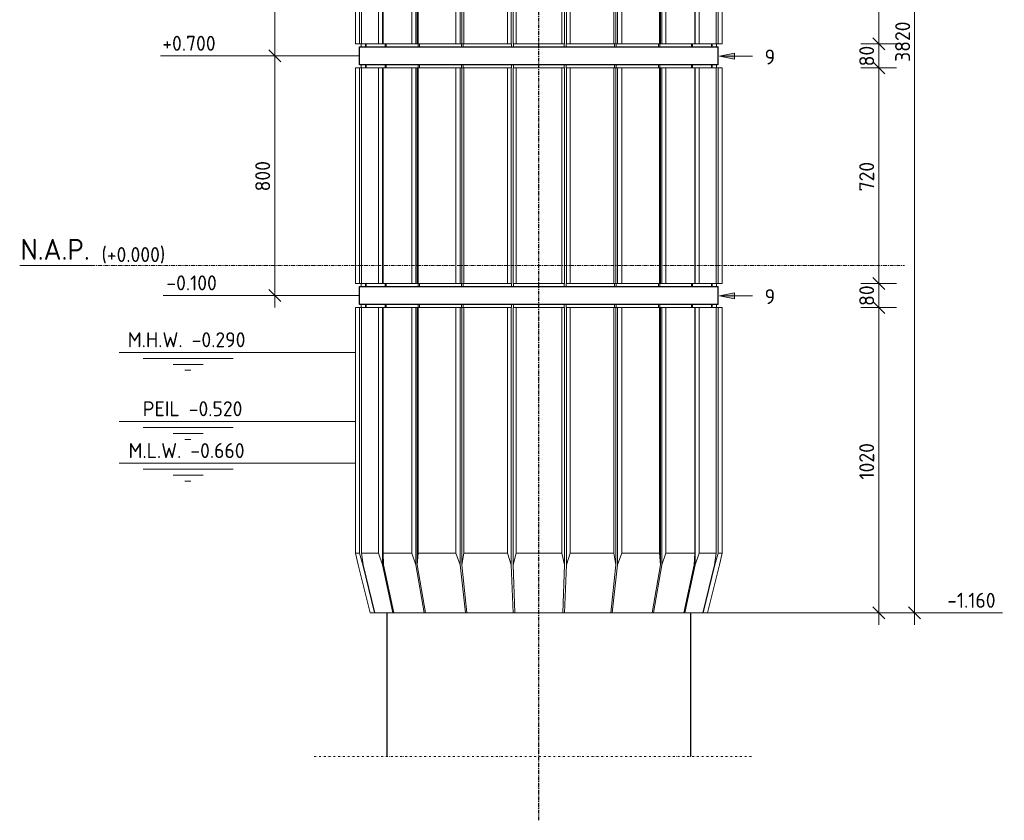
# Model space of a CAD drawing. Header units: millimetres. Extents: x -234509 to -203707, y -19731 to 120094.
# Tile 8 of 72: x -222171 to -218883, y -1853 to 821. Entities that reach past the tile are written whole.
import ezdxf

# ---------------------------------------------------------------- set-up
doc = ezdxf.new("R2010")
doc.units = ezdxf.units.MM
for name, pattern in [('Dash dot', [15.875, 6.35, -4.7625, 0, -4.7625]), ('Grid Line', [22.225, 12.7, -3.175, 3.175, -3.175]), ('Hhidden', [2.5, 1.5, -1]), ('XX-HIDDEN', [4, 2, -2])]:
    doc.linetypes.add(name, pattern=pattern)
for name, color, linetype, lineweight in [('Multi-Category Tags', 10, 'Continuous', 18), ('Multi-Category Tags-1', 7, 'Continuous', 18), ('N-CO-BC-BETONVORM-G', 50, 'Continuous', 25), ('N-CO-BC-BETONVORM-G-2', 50, 'XX-HIDDEN', 18), ('N-CO-KC-KUNSTSTOFVORM-G', 7, 'Continuous', 13), ('N-CO-SC-STAALVORM-G', 10, 'Continuous', 25), ('X-XX-AL-CONSTRUCTIELIJN-G-2', 7, 'Continuous', 18), ('X-XX-AL-CONSTRUCTIELIJN-G-3', 7, 'Dash dot', 18), ('X-XX-AL-CONSTRUCTIELIJN-G-4', 7, 'Hhidden', 13), ('X-XX-AL-M', 7, 'Continuous', 18), ('X-XX-AL-M-20', 7, 'Continuous', 18), ('X-XX-AL-VERWIJZING-G-1', 7, 'Grid Line', 18), ('X_XX_AL_STRAMIENLIJN_G-1', 7, 'Grid Line', 25), ('X_XX_AL_VERWIJZING_G', 7, 'Continuous', 18), ('X_XX_AL_VERWIJZING_G-1', 7, 'Continuous', 25)]:
    doc.layers.add(name, color=color, linetype=linetype, lineweight=lineweight)
doc.styles.add('NLCS-ISO', font='NLCS-ISO.ttf', dxfattribs={"height": 50})
doc.styles.add('NLCS-ISO_3', font='NLCS-ISO.ttf', dxfattribs={"height": 70})
doc.dimstyles.new('2_5_NLCS_diagonal', dxfattribs={"dimscale": 304.8, "dimtxt": 50.137748, "dimasz": 0.131234, "dimexe": 0.19685, "dimexo": 0.0625, "dimgap": 0, "dimtad": 1, "dimdec": 0, "dimzin": 0, "dimdsep": 46, "dimtxsty": 'NLCS-ISO', "dimblk1": 'OBLIQUE', "dimblk2": 'OBLIQUE', "dimsah": 1, "dimcen": 0.09, "dimdle": 0.131234, "dimazin": 0, "dimtfac": 1, "dimtdec": 4, "dimtix": 1, "dimtmove": 0, "dimatfit": 3, "dimfxl": 0.19685, "dimfxlon": 1, "dimtvp": 1, "dimtolj": 1, "dimtzin": 0, "dimarcsym": 2})

# ---------------------------------------------------------------- blocks, each defined once
blk = doc.blocks.new('GM_Wrijfstijl_boven_beschermpaal - GM_Wrijfstijl_boven_beschermpaal-3365226-Vooraanzicht - Dependent 1')
at = {"layer": 'N-CO-KC-KUNSTSTOFVORM-G'}
for p, q in [((-233564, 740), (-233564, 1460)), ((-233554, 740), (-233554, 1460)), ((-233401.5, 740), (-233401.5, 1460)), ((-233391.5, 740), (-233391.5, 1460)), ((-233564, 740), (-233554, 740)), ((-233562.5, 730), (-233562.5, 740)), ((-233554, 740), (-233401.5, 740)), ((-233401.5, 740), (-233391.5, 740)), ((-233392.9, 730), (-233392.9, 740)), ((-233564, -60), (-233564, 660)), ((-233554, 660), (-233564, 660)), ((-233562.5, 660), (-233562.5, 670)), ((-233554, -60), (-233554, 660)), ((-233401.5, 660), (-233554, 660)), ((-233401.5, -60), (-233401.5, 660)), ((-233391.5, 660), (-233401.5, 660)), ((-233392.9, 660), (-233392.9, 670)), ((-233391.5, -60), (-233391.5, 660)), ((-233564, -60), (-233554, -60)), ((-233562.5, -70), (-233562.5, -60)), ((-233554, -60), (-233401.5, -60)), ((-233401.5, -60), (-233391.5, -60)), ((-233392.9, -70), (-233392.9, -60)), ((-233562.5, -140), (-233562.5, -130)), ((-233392.9, -140), (-233392.9, -130)), ((-233554, -140), (-233564, -140)), ((-233564, -999.8), (-233564, -140)), ((-233401.5, -140), (-233554, -140)), ((-233554, -960), (-233554, -140)), ((-233391.5, -140), (-233401.5, -140)), ((-233401.5, -960), (-233401.5, -140)), ((-233391.5, -999.8), (-233391.5, -140)), ((-233564, -1000), (-233554, -960)), ((-233554, -960), (-233401.5, -960)), ((-233401.5, -960), (-233391.5, -1000)), ((-233558.2, -1160), (-233564, -1000)), ((-233391.5, -1000), (-233397.2, -1160)), ((-233397.2, -1160), (-233558.2, -1160))]:
    blk.add_line(p, q, dxfattribs=at)
blk = doc.blocks.new('GM_Wrijfstijl_boven_beschermpaal - GM_Wrijfstijl_boven_beschermpaal-V63-Vooraanzicht - Dependent 1')
at = {"layer": 'N-CO-KC-KUNSTSTOFVORM-G'}
for p, q in [((-233385.4, 740), (-233385.4, 1460)), ((-233372.9, 740), (-233372.9, 1460)), ((-233227, 740), (-233227, 1460)), ((-233220.4, 740), (-233220.4, 1460)), ((-233386.9, 730), (-233386.9, 740)), ((-233386.9, 740), (-233385.4, 740)), ((-233385.4, 740), (-233372.9, 740)), ((-233372.9, 740), (-233227, 740)), ((-233227, 740), (-233220.4, 740)), ((-233224.7, 730), (-233224.7, 740)), ((-233386.9, 660), (-233386.9, 670)), ((-233385.4, 660), (-233386.9, 660)), ((-233385.4, -60), (-233385.4, 660)), ((-233372.9, 660), (-233385.4, 660)), ((-233372.9, -60), (-233372.9, 660)), ((-233227, 660), (-233372.9, 660)), ((-233227, -60), (-233227, 660)), ((-233220.4, 660), (-233227, 660)), ((-233224.7, 660), (-233224.7, 670)), ((-233220.4, -60), (-233220.4, 660)), ((-233386.9, -70), (-233386.9, -60)), ((-233386.9, -60), (-233385.4, -60)), ((-233385.4, -60), (-233372.9, -60)), ((-233372.9, -60), (-233227, -60)), ((-233227, -60), (-233220.4, -60)), ((-233224.7, -70), (-233224.7, -60)), ((-233386.9, -140), (-233386.9, -130)), ((-233224.7, -140), (-233224.7, -130)), ((-233385.4, -140), (-233386.9, -140)), ((-233372.9, -140), (-233385.4, -140)), ((-233385.4, -999.8), (-233385.4, -140)), ((-233227, -140), (-233372.9, -140)), ((-233372.9, -960), (-233372.9, -140)), ((-233220.4, -140), (-233227, -140)), ((-233227, -960), (-233227, -140)), ((-233220.4, -999.7), (-233220.4, -140)), ((-233385.4, -1000), (-233372.9, -960)), ((-233372.9, -960), (-233227, -960)), ((-233227, -960), (-233220.4, -1000)), ((-233391.5, -1160), (-233385.4, -1000)), ((-233220.4, -1000), (-233237.6, -1160)), ((-233391.5, -1160), (-233397.2, -1160)), ((-233237.6, -1160), (-233391.5, -1160))]:
    blk.add_line(p, q, dxfattribs=at)
blk = doc.blocks.new('GM_Wrijfstijl_boven_beschermpaal - GM_Wrijfstijl_boven_beschermpaal-V64-Vooraanzicht - Dependent 1')
at = {"layer": 'N-CO-KC-KUNSTSTOFVORM-G'}
for p, q in [((-233214.8, 740), (-233214.8, 1460)), ((-233200.9, 740), (-233200.9, 1460)), ((-233074.5, 740), (-233074.5, 1460)), ((-233071.8, 740), (-233071.8, 1460)), ((-233219.2, 730), (-233219.2, 740)), ((-233219.2, 740), (-233214.8, 740)), ((-233214.8, 740), (-233200.9, 740)), ((-233200.9, 740), (-233074.5, 740)), ((-233078.6, 730), (-233078.6, 740)), ((-233074.5, 740), (-233071.8, 740)), ((-233219.2, 660), (-233219.2, 670)), ((-233214.8, 660), (-233219.2, 660)), ((-233214.8, -60), (-233214.8, 660)), ((-233200.9, 660), (-233214.8, 660)), ((-233200.9, -60), (-233200.9, 660)), ((-233074.5, 660), (-233200.9, 660)), ((-233078.6, 660), (-233078.6, 670)), ((-233074.5, -60), (-233074.5, 660)), ((-233071.8, 660), (-233074.5, 660)), ((-233071.8, -60), (-233071.8, 660)), ((-233219.2, -70), (-233219.2, -60)), ((-233219.2, -60), (-233214.8, -60)), ((-233214.8, -60), (-233200.9, -60)), ((-233200.9, -60), (-233074.5, -60)), ((-233078.6, -70), (-233078.6, -60)), ((-233074.5, -60), (-233071.8, -60)), ((-233219.2, -140), (-233219.2, -130)), ((-233078.6, -140), (-233078.6, -130)), ((-233214.8, -140), (-233219.2, -140)), ((-233200.9, -140), (-233214.8, -140)), ((-233214.8, -999.8), (-233214.8, -140)), ((-233074.5, -140), (-233200.9, -140)), ((-233200.9, -960), (-233200.9, -140)), ((-233071.8, -140), (-233074.5, -140)), ((-233074.5, -960), (-233074.5, -140)), ((-233071.8, -999.3), (-233071.8, -140)), ((-233214.8, -1000), (-233200.9, -960)), ((-233200.9, -960), (-233074.5, -960)), ((-233074.5, -960), (-233071.8, -1000)), ((-233232.4, -1160), (-233214.8, -1000)), ((-233071.8, -1000), (-233099, -1160)), ((-233232.4, -1160), (-233237.6, -1160)), ((-233099, -1160), (-233232.4, -1160))]:
    blk.add_line(p, q, dxfattribs=at)
blk = doc.blocks.new('GM_Wrijfstijl_boven_beschermpaal - GM_Wrijfstijl_boven_beschermpaal-V65-Vooraanzicht - Dependent 1')
at = {"layer": 'N-CO-KC-KUNSTSTOFVORM-G'}
for p, q in [((-233067.3, 740), (-233067.3, 1460)), ((-233053.2, 740), (-233053.2, 1460)), ((-232957.2, 740), (-232957.2, 1460)), ((-233074.1, 730), (-233074.1, 740)), ((-233071.8, 740), (-233067.3, 740)), ((-233067.3, 740), (-233053.2, 740)), ((-233053.2, 740), (-232957.2, 740)), ((-232967.4, 730), (-232967.4, 740)), ((-233074.1, 660), (-233074.1, 670)), ((-233067.3, 660), (-233071.8, 660)), ((-233067.3, -60), (-233067.3, 660)), ((-233053.2, 660), (-233067.3, 660)), ((-233053.2, -60), (-233053.2, 660)), ((-232957.2, 660), (-233053.2, 660)), ((-232967.4, 660), (-232967.4, 670)), ((-232957.2, -60), (-232957.2, 660)), ((-233074.1, -70), (-233074.1, -60)), ((-233071.8, -60), (-233067.3, -60)), ((-233067.3, -60), (-233053.2, -60)), ((-233053.2, -60), (-232957.2, -60)), ((-232967.4, -70), (-232967.4, -60)), ((-233074.1, -140), (-233074.1, -130)), ((-232967.4, -140), (-232967.4, -130)), ((-233067.3, -140), (-233071.8, -140)), ((-233053.2, -140), (-233067.3, -140)), ((-233067.3, -1000), (-233067.3, -140)), ((-232957.2, -140), (-233053.2, -140)), ((-233053.2, -960), (-233053.2, -140)), ((-232957.2, -960), (-232957.2, -140)), ((-233067.3, -1000), (-233053.2, -960)), ((-233053.2, -960), (-232957.2, -960)), ((-232957.2, -960), (-232958.7, -1000)), ((-233094.7, -1160), (-233067.3, -1000)), ((-232958.7, -1000), (-232993.4, -1160)), ((-233094.7, -1160), (-233099, -1160)), ((-232993.4, -1160), (-233094.7, -1160))]:
    blk.add_line(p, q, dxfattribs=at)
blk = doc.blocks.new('GM_Wrijfstijl_boven_beschermpaal - GM_Wrijfstijl_boven_beschermpaal-V68-Vooraanzicht - Dependent 1')
at = {"layer": 'N-CO-KC-KUNSTSTOFVORM-G'}
for p, q in [((-232955.6, 740), (-232955.6, 1460)), ((-232942.6, 740), (-232942.6, 1460)), ((-232885.4, 740), (-232885.4, 1460)), ((-232964.3, 730), (-232964.3, 740)), ((-232957.2, 740), (-232955.6, 740)), ((-232955.6, 740), (-232942.6, 740)), ((-232942.6, 740), (-232885.4, 740)), ((-232900.8, 730), (-232900.8, 740)), ((-232964.3, 660), (-232964.3, 670)), ((-232955.6, 660), (-232957.2, 660)), ((-232955.6, -60), (-232955.6, 660)), ((-232942.6, 660), (-232955.6, 660)), ((-232942.6, -60), (-232942.6, 660)), ((-232885.4, 660), (-232942.6, 660)), ((-232900.8, 660), (-232900.8, 670)), ((-232885.4, -60), (-232885.4, 660)), ((-232964.3, -70), (-232964.3, -60)), ((-232957.2, -60), (-232955.6, -60)), ((-232955.6, -60), (-232942.6, -60)), ((-232942.6, -60), (-232885.4, -60)), ((-232900.8, -70), (-232900.8, -60)), ((-232964.3, -140), (-232964.3, -130)), ((-232900.8, -140), (-232900.8, -130)), ((-232955.6, -140), (-232957.2, -140)), ((-232942.6, -140), (-232955.6, -140)), ((-232955.6, -1000), (-232955.6, -140)), ((-232885.4, -140), (-232942.6, -140)), ((-232942.6, -960), (-232942.6, -140)), ((-232885.4, -960), (-232885.4, -140)), ((-232955.6, -1000), (-232942.6, -960)), ((-232942.6, -960), (-232885.4, -960)), ((-232885.4, -960), (-232890.9, -1000)), ((-232990.5, -1160), (-232955.6, -1000)), ((-232890.9, -1000), (-232930.2, -1160)), ((-232990.5, -1160), (-232993.4, -1160)), ((-232930.2, -1160), (-232990.4, -1160))]:
    blk.add_line(p, q, dxfattribs=at)
blk = doc.blocks.new('GM_Wrijfstijl_boven_beschermpaal - GM_Wrijfstijl_boven_beschermpaal-V69-Vooraanzicht - Dependent 1')
at = {"layer": 'N-CO-KC-KUNSTSTOFVORM-G'}
for p, q in [((-232878.7, 740), (-232878.7, 1460)), ((-232865.4, 740), (-232865.4, 1460)), ((-232899.3, 730), (-232899.3, 740)), ((-232885.4, 740), (-232878.7, 740)), ((-232884.6, 730), (-232884.6, 740)), ((-232878.7, 740), (-232865.4, 740)), ((-232899.3, 660), (-232899.3, 670)), ((-232878.7, 660), (-232885.4, 660)), ((-232884.6, 660), (-232884.6, 670)), ((-232878.7, -60), (-232878.7, 660)), ((-232865.4, 660), (-232878.7, 660)), ((-232865.4, -60), (-232865.4, 660)), ((-232899.3, -70), (-232899.3, -60)), ((-232885.4, -60), (-232878.7, -60)), ((-232884.6, -70), (-232884.6, -60)), ((-232878.7, -60), (-232865.4, -60)), ((-232899.3, -140), (-232899.3, -130)), ((-232884.6, -140), (-232884.6, -130)), ((-232878.7, -140), (-232885.4, -140)), ((-232865.4, -140), (-232878.7, -140)), ((-232878.7, -960), (-232878.7, -140)), ((-232865.4, -960), (-232865.4, -140)), ((-232889.5, -1000), (-232878.7, -960)), ((-232878.7, -960), (-232865.4, -960)), ((-232865.4, -960), (-232874.5, -1000)), ((-232928.9, -1160), (-232889.5, -1000)), ((-232874.5, -1000), (-232914.8, -1160)), ((-232889.5, -1000), (-232889.5, -989.9)), ((-232928.9, -1160), (-232930.1, -1160)), ((-232914.8, -1160), (-232928.8, -1160))]:
    blk.add_line(p, q, dxfattribs=at)
blk = doc.blocks.new('GM_Wrijfstijl_boven_beschermpaal - GM_Wrijfstijl_boven_beschermpaal-V71-Vooraanzicht - Dependent 1')
at = {"layer": 'N-CO-KC-KUNSTSTOFVORM-G'}
for p, q in [((-233998.2, 1460), (-233998.2, 740)), ((-233902.2, 1460), (-233902.2, 740)), ((-233888.2, 1460), (-233888.2, 740)), ((-233998.2, 740), (-233902.2, 740)), ((-233988.1, 740), (-233988.1, 730)), ((-233902.2, 740), (-233888.2, 740)), ((-233888.2, 740), (-233883.6, 740)), ((-233881.3, 740), (-233881.3, 730)), ((-233902.2, 660), (-233998.2, 660)), ((-233998.2, 660), (-233998.2, -60)), ((-233988.1, 670), (-233988.1, 660)), ((-233888.2, 660), (-233902.2, 660)), ((-233902.2, 660), (-233902.2, -60)), ((-233883.6, 660), (-233888.2, 660)), ((-233888.2, 660), (-233888.2, -60)), ((-233881.3, 670), (-233881.3, 660)), ((-233998.2, -60), (-233902.2, -60)), ((-233988.1, -60), (-233988.1, -70)), ((-233902.2, -60), (-233888.2, -60)), ((-233888.2, -60), (-233883.6, -60)), ((-233881.3, -60), (-233881.3, -70)), ((-233988.1, -130), (-233988.1, -140)), ((-233881.3, -130), (-233881.3, -140)), ((-233902.2, -140), (-233998.2, -140)), ((-233998.2, -140), (-233998.2, -960)), ((-233888.2, -140), (-233902.2, -140)), ((-233902.2, -140), (-233902.2, -960)), ((-233883.6, -140), (-233888.2, -140)), ((-233888.2, -140), (-233888.2, -1000)), ((-233998.2, -960), (-233902.2, -960)), ((-233996.7, -1000), (-233998.2, -960)), ((-233902.2, -960), (-233888.2, -1000)), ((-233962, -1160), (-233996.7, -1000)), ((-233888.2, -1000), (-233860.7, -1160)), ((-233860.7, -1160), (-233962, -1160)), ((-233856.5, -1160), (-233860.7, -1160))]:
    blk.add_line(p, q, dxfattribs=at)
blk = doc.blocks.new('GM_Wrijfstijl_boven_beschermpaal - GM_Wrijfstijl_boven_beschermpaal-V74-Vooraanzicht - Dependent 1')
at = {"layer": 'N-CO-KC-KUNSTSTOFVORM-G'}
for p, q in [((-234070, 1460), (-234070, 740)), ((-234012.9, 1460), (-234012.9, 740)), ((-233999.9, 1460), (-233999.9, 740)), ((-234070, 740), (-234012.9, 740)), ((-234054.7, 740), (-234054.7, 730)), ((-234012.9, 740), (-233999.9, 740)), ((-233999.9, 740), (-233998.2, 740)), ((-233991.1, 740), (-233991.1, 730)), ((-234012.9, 660), (-234070, 660)), ((-234070, 660), (-234070, -60)), ((-234054.7, 670), (-234054.7, 660)), ((-233999.9, 660), (-234012.9, 660)), ((-234012.9, 660), (-234012.9, -60)), ((-233998.2, 660), (-233999.9, 660)), ((-233999.9, 660), (-233999.9, -60)), ((-233991.1, 670), (-233991.1, 660)), ((-234070, -60), (-234012.9, -60)), ((-234054.7, -60), (-234054.7, -70)), ((-234012.9, -60), (-233999.9, -60)), ((-233999.9, -60), (-233998.2, -60)), ((-233991.1, -60), (-233991.1, -70)), ((-234054.7, -130), (-234054.7, -140)), ((-233991.1, -130), (-233991.1, -140)), ((-234012.9, -140), (-234070, -140)), ((-234070, -140), (-234070, -960)), ((-233999.9, -140), (-234012.9, -140)), ((-234012.9, -140), (-234012.9, -960)), ((-233998.2, -140), (-233999.9, -140)), ((-233999.9, -140), (-233999.9, -1000)), ((-234070, -960), (-234012.9, -960)), ((-234064.5, -1000), (-234070, -960)), ((-234012.9, -960), (-233999.9, -1000)), ((-234025.2, -1160), (-234064.5, -1000)), ((-233999.9, -1000), (-233964.9, -1160)), ((-233965, -1160), (-234025.2, -1160)), ((-233962.1, -1160), (-233964.9, -1160))]:
    blk.add_line(p, q, dxfattribs=at)
blk = doc.blocks.new('GM_Wrijfstijl_boven_beschermpaal - GM_Wrijfstijl_boven_beschermpaal-V75-Vooraanzicht - Dependent 1')
at = {"layer": 'N-CO-KC-KUNSTSTOFVORM-G'}
for p, q in [((-234090, 1460), (-234090, 740)), ((-234076.8, 1460), (-234076.8, 740)), ((-234090, 740), (-234076.8, 740)), ((-234076.8, 740), (-234070, 740)), ((-234070.9, 740), (-234070.9, 730)), ((-234056.1, 740), (-234056.1, 730)), ((-234076.8, 660), (-234090, 660)), ((-234090, 660), (-234090, -60)), ((-234070, 660), (-234076.8, 660)), ((-234076.8, 660), (-234076.8, -60)), ((-234070.9, 670), (-234070.9, 660)), ((-234056.1, 670), (-234056.1, 660)), ((-234090, -60), (-234076.8, -60)), ((-234076.8, -60), (-234070, -60)), ((-234070.9, -60), (-234070.9, -70)), ((-234056.1, -60), (-234056.1, -70)), ((-234070.9, -130), (-234070.9, -140)), ((-234056.1, -130), (-234056.1, -140)), ((-234076.8, -140), (-234090, -140)), ((-234090, -140), (-234090, -960)), ((-234070, -140), (-234076.8, -140)), ((-234076.8, -140), (-234076.8, -960)), ((-234090, -960), (-234076.8, -960)), ((-234081, -1000), (-234090, -960)), ((-234076.8, -960), (-234065.9, -1000)), ((-234040.6, -1160), (-234081, -1000)), ((-234065.9, -989.9), (-234065.9, -1000)), ((-234065.9, -1000), (-234026.6, -1160)), ((-234026.6, -1160), (-234040.6, -1160)), ((-234025.3, -1160), (-234026.6, -1160))]:
    blk.add_line(p, q, dxfattribs=at)
blk = doc.blocks.new('GM_type12 - GM_type9-3500595-Vooraanzicht - Dependent 1')
at = {"layer": 'N-CO-SC-STAALVORM-G'}
for p, q in [((-234076.9, 2330), (-234062, 2330)), ((-234076.9, 2270), (-234076.9, 2330)), ((-234062, 2330), (-234060.6, 2330)), ((-234060.6, 2330), (-233996.4, 2330)), ((-233996.4, 2330), (-233993.3, 2330)), ((-233993.3, 2330), (-233885.6, 2330)), ((-233885.6, 2330), (-233880.9, 2330)), ((-233880.9, 2330), (-233739, 2330)), ((-233739, 2330), (-233733.3, 2330)), ((-233733.3, 2330), (-233569.7, 2330)), ((-233569.7, 2330), (-233563.4, 2330)), ((-233563.4, 2330), (-233392.2, 2330)), ((-233392.2, 2330), (-233386, 2330)), ((-233386, 2330), (-233222.3, 2330)), ((-233222.3, 2330), (-233216.2, 2330)), ((-233216.2, 2330), (-233074.7, 2330)), ((-233074.7, 2330), (-233070, 2330)), ((-233070, 2330), (-232962.3, 2330)), ((-232962.3, 2330), (-232959.1, 2330)), ((-232959.1, 2330), (-232895, 2330)), ((-232895, 2330), (-232893.4, 2330)), ((-232893.4, 2330), (-232878.5, 2330)), ((-232878.5, 2270), (-232878.5, 2330)), ((-234062, 2270), (-234076.9, 2270)), ((-234060.6, 2270), (-234062, 2270)), ((-233996.4, 2270), (-234060.6, 2270)), ((-233993.3, 2270), (-233996.4, 2270)), ((-233885.6, 2270), (-233993.3, 2270)), ((-233880.9, 2270), (-233885.6, 2270)), ((-233739, 2270), (-233880.9, 2270)), ((-233733.3, 2270), (-233739, 2270)), ((-233569.7, 2270), (-233733.3, 2270)), ((-233563.4, 2270), (-233569.7, 2270)), ((-233392.2, 2270), (-233563.4, 2270)), ((-233386, 2270), (-233392.2, 2270)), ((-233222.3, 2270), (-233386, 2270)), ((-233216.2, 2270), (-233222.3, 2270)), ((-233074.7, 2270), (-233216.2, 2270)), ((-233070, 2270), (-233074.7, 2270)), ((-232962.3, 2270), (-233070, 2270)), ((-232959.1, 2270), (-232962.3, 2270)), ((-232895, 2270), (-232959.1, 2270)), ((-232893.4, 2270), (-232895, 2270)), ((-232878.5, 2270), (-232893.4, 2270)), ((-234076.9, 1530), (-234062, 1530)), ((-234076.9, 1470), (-234076.9, 1530)), ((-234062, 1530), (-234060.6, 1530)), ((-234060.6, 1530), (-233996.4, 1530)), ((-233996.4, 1530), (-233993.3, 1530)), ((-233993.3, 1530), (-233885.6, 1530)), ((-233885.6, 1530), (-233880.9, 1530)), ((-233880.9, 1530), (-233739, 1530)), ((-233739, 1530), (-233733.3, 1530)), ((-233733.3, 1530), (-233569.7, 1530)), ((-233569.7, 1530), (-233563.4, 1530)), ((-233563.4, 1530), (-233392.2, 1530)), ((-233392.2, 1530), (-233386, 1530)), ((-233386, 1530), (-233222.3, 1530)), ((-233222.3, 1530), (-233216.2, 1530)), ((-233216.2, 1530), (-233074.7, 1530)), ((-233074.7, 1530), (-233070, 1530)), ((-233070, 1530), (-232962.3, 1530)), ((-232962.3, 1530), (-232959.1, 1530)), ((-232959.1, 1530), (-232895, 1530)), ((-232895, 1530), (-232893.4, 1530)), ((-232893.4, 1530), (-232878.5, 1530)), ((-232878.5, 1470), (-232878.5, 1530)), ((-234062, 1470), (-234076.9, 1470)), ((-234060.6, 1470), (-234062, 1470)), ((-233996.4, 1470), (-234060.6, 1470)), ((-233993.3, 1470), (-233996.4, 1470)), ((-233885.6, 1470), (-233993.3, 1470)), ((-233880.9, 1470), (-233885.6, 1470)), ((-233739, 1470), (-233880.9, 1470)), ((-233733.3, 1470), (-233739, 1470)), ((-233569.7, 1470), (-233733.3, 1470)), ((-233563.4, 1470), (-233569.7, 1470)), ((-233392.2, 1470), (-233563.4, 1470)), ((-233386, 1470), (-233392.2, 1470)), ((-233222.3, 1470), (-233386, 1470)), ((-233216.2, 1470), (-233222.3, 1470)), ((-233074.7, 1470), (-233216.2, 1470)), ((-233070, 1470), (-233074.7, 1470)), ((-232962.3, 1470), (-233070, 1470)), ((-232959.1, 1470), (-232962.3, 1470)), ((-232895, 1470), (-232959.1, 1470)), ((-232893.4, 1470), (-232895, 1470)), ((-232878.5, 1470), (-232893.4, 1470)), ((-234076.9, 730), (-234062, 730)), ((-234076.9, 670), (-234076.9, 730)), ((-234062, 730), (-234060.6, 730)), ((-234060.6, 730), (-233996.4, 730)), ((-233996.4, 730), (-233993.3, 730)), ((-233993.3, 730), (-233885.6, 730)), ((-233885.6, 730), (-233880.9, 730)), ((-233880.9, 730), (-233739, 730)), ((-233739, 730), (-233733.3, 730)), ((-233733.3, 730), (-233569.7, 730)), ((-233569.7, 730), (-233563.4, 730)), ((-233563.4, 730), (-233392.2, 730)), ((-233392.2, 730), (-233386, 730)), ((-233386, 730), (-233222.3, 730)), ((-233222.3, 730), (-233216.2, 730)), ((-233216.2, 730), (-233074.7, 730)), ((-233074.7, 730), (-233070, 730)), ((-233070, 730), (-232962.3, 730)), ((-232962.3, 730), (-232959.1, 730)), ((-232959.1, 730), (-232895, 730)), ((-232895, 730), (-232893.4, 730)), ((-232893.4, 730), (-232878.5, 730)), ((-232878.5, 670), (-232878.5, 730)), ((-234062, 670), (-234076.9, 670)), ((-234060.6, 670), (-234062, 670)), ((-233996.4, 670), (-234060.6, 670)), ((-233993.3, 670), (-233996.4, 670)), ((-233885.6, 670), (-233993.3, 670)), ((-233880.9, 670), (-233885.6, 670)), ((-233739, 670), (-233880.9, 670)), ((-233733.3, 670), (-233739, 670)), ((-233569.7, 670), (-233733.3, 670)), ((-233563.4, 670), (-233569.7, 670)), ((-233392.2, 670), (-233563.4, 670)), ((-233386, 670), (-233392.2, 670)), ((-233222.3, 670), (-233386, 670)), ((-233216.2, 670), (-233222.3, 670)), ((-233074.7, 670), (-233216.2, 670)), ((-233070, 670), (-233074.7, 670)), ((-232962.3, 670), (-233070, 670)), ((-232959.1, 670), (-232962.3, 670)), ((-232895, 670), (-232959.1, 670)), ((-232893.4, 670), (-232895, 670)), ((-232878.5, 670), (-232893.4, 670)), ((-234076.9, -70), (-234062, -70)), ((-234076.9, -130), (-234076.9, -70)), ((-234062, -70), (-234060.6, -70)), ((-234060.6, -70), (-233996.4, -70)), ((-233996.4, -70), (-233993.3, -70)), ((-233993.3, -70), (-233885.6, -70)), ((-233885.6, -70), (-233880.9, -70)), ((-233880.9, -70), (-233739, -70)), ((-233739, -70), (-233733.3, -70)), ((-233733.3, -70), (-233569.7, -70)), ((-233569.7, -70), (-233563.4, -70)), ((-233563.4, -70), (-233392.2, -70)), ((-233392.2, -70), (-233386, -70)), ((-233386, -70), (-233222.3, -70)), ((-233222.3, -70), (-233216.2, -70)), ((-233216.2, -70), (-233074.7, -70)), ((-233074.7, -70), (-233070, -70)), ((-233070, -70), (-232962.3, -70)), ((-232962.3, -70), (-232959.1, -70)), ((-232959.1, -70), (-232895, -70)), ((-232895, -70), (-232893.4, -70)), ((-232893.4, -70), (-232878.5, -70)), ((-232878.5, -130), (-232878.5, -70)), ((-234062, -130), (-234076.9, -130)), ((-234060.6, -130), (-234062, -130)), ((-233996.4, -130), (-234060.6, -130)), ((-233993.3, -130), (-233996.4, -130)), ((-233885.6, -130), (-233993.3, -130)), ((-233880.9, -130), (-233885.6, -130)), ((-233739, -130), (-233880.9, -130)), ((-233733.3, -130), (-233739, -130)), ((-233569.7, -130), (-233733.3, -130)), ((-233563.4, -130), (-233569.7, -130)), ((-233392.2, -130), (-233563.4, -130)), ((-233386, -130), (-233392.2, -130)), ((-233222.3, -130), (-233386, -130)), ((-233216.2, -130), (-233222.3, -130)), ((-233074.7, -130), (-233216.2, -130)), ((-233070, -130), (-233074.7, -130)), ((-232962.3, -130), (-233070, -130)), ((-232959.1, -130), (-232962.3, -130)), ((-232895, -130), (-232959.1, -130)), ((-232893.4, -130), (-232895, -130)), ((-232878.5, -130), (-232893.4, -130))]:
    blk.add_line(p, q, dxfattribs=at)
blk = doc.blocks.new('GM_buispaal-Blauwverlaat - GM_buispaal-Blauwverlaat-3493027-Vooraanzicht - Dependent 1')
at = {"layer": 'N-CO-SC-STAALVORM-G'}
for p, q in [((-233985.7, -1160), (-233985.7, -1640)), ((-232969.7, -1640), (-232969.7, -1160))]:
    blk.add_line(p, q, dxfattribs=at)
blk = doc.blocks.new('GM_Wrijfstijl_boven_beschermpaal - GM_Wrijfstijl_boven_beschermpaal-3591631-Vooraanzicht - Dependent 1')
at = {"layer": 'N-CO-KC-KUNSTSTOFVORM-G'}
for p, q in [((-233735, 1460), (-233735, 740)), ((-233728.4, 1460), (-233728.4, 740)), ((-233582.5, 1460), (-233582.5, 740)), ((-233570.1, 1460), (-233570.1, 740)), ((-233735, 740), (-233728.4, 740)), ((-233730.7, 740), (-233730.7, 730)), ((-233728.4, 740), (-233582.5, 740)), ((-233582.5, 740), (-233570.1, 740)), ((-233570.1, 740), (-233568.5, 740)), ((-233568.5, 740), (-233568.5, 730)), ((-233728.4, 660), (-233735, 660)), ((-233735, 660), (-233735, -60)), ((-233730.7, 670), (-233730.7, 660)), ((-233582.5, 660), (-233728.4, 660)), ((-233728.4, 660), (-233728.4, -60)), ((-233570.1, 660), (-233582.5, 660)), ((-233582.5, 660), (-233582.5, -60)), ((-233568.5, 660), (-233570.1, 660)), ((-233570.1, 660), (-233570.1, -60)), ((-233568.5, 670), (-233568.5, 660)), ((-233735, -60), (-233728.4, -60)), ((-233730.7, -60), (-233730.7, -70)), ((-233728.4, -60), (-233582.5, -60)), ((-233582.5, -60), (-233570.1, -60)), ((-233570.1, -60), (-233568.5, -60)), ((-233568.5, -60), (-233568.5, -70)), ((-233730.7, -130), (-233730.7, -140)), ((-233568.5, -130), (-233568.5, -140)), ((-233728.4, -140), (-233735, -140)), ((-233735, -140), (-233735, -999.7)), ((-233582.5, -140), (-233728.4, -140)), ((-233728.4, -140), (-233728.4, -960)), ((-233570.1, -140), (-233582.5, -140)), ((-233582.5, -140), (-233582.5, -960)), ((-233568.5, -140), (-233570.1, -140)), ((-233570.1, -140), (-233570.1, -999.8)), ((-233735, -1000), (-233728.4, -960)), ((-233728.4, -960), (-233582.5, -960)), ((-233582.5, -960), (-233570.1, -1000)), ((-233717.8, -1160), (-233735, -1000)), ((-233570.1, -1000), (-233563.9, -1160)), ((-233563.9, -1160), (-233717.8, -1160)), ((-233558.2, -1160), (-233563.9, -1160))]:
    blk.add_line(p, q, dxfattribs=at)
blk = doc.blocks.new('GM_Wrijfstijl_boven_beschermpaal - GM_Wrijfstijl_boven_beschermpaal-V70-Vooraanzicht - Dependent 1')
at = {"layer": 'N-CO-KC-KUNSTSTOFVORM-G'}
for p, q in [((-233883.6, 1460), (-233883.6, 740)), ((-233880.9, 1460), (-233880.9, 740)), ((-233754.5, 1460), (-233754.5, 740)), ((-233740.6, 1460), (-233740.6, 740)), ((-233883.6, 740), (-233880.9, 740)), ((-233880.9, 740), (-233754.5, 740)), ((-233876.8, 740), (-233876.8, 730)), ((-233754.5, 740), (-233740.6, 740)), ((-233740.6, 740), (-233736.2, 740)), ((-233736.2, 740), (-233736.2, 730)), ((-233880.9, 660), (-233883.6, 660)), ((-233883.6, 660), (-233883.6, -60)), ((-233754.5, 660), (-233880.9, 660)), ((-233880.9, 660), (-233880.9, -60)), ((-233876.8, 670), (-233876.8, 660)), ((-233740.6, 660), (-233754.5, 660)), ((-233754.5, 660), (-233754.5, -60)), ((-233736.2, 660), (-233740.6, 660)), ((-233740.6, 660), (-233740.6, -60)), ((-233736.2, 670), (-233736.2, 660)), ((-233883.6, -60), (-233880.9, -60)), ((-233880.9, -60), (-233754.5, -60)), ((-233876.8, -60), (-233876.8, -70)), ((-233754.5, -60), (-233740.6, -60)), ((-233740.6, -60), (-233736.2, -60)), ((-233736.2, -60), (-233736.2, -70)), ((-233876.8, -130), (-233876.8, -140)), ((-233736.2, -130), (-233736.2, -140)), ((-233880.9, -140), (-233883.6, -140)), ((-233883.6, -140), (-233883.6, -999.3)), ((-233754.5, -140), (-233880.9, -140)), ((-233880.9, -140), (-233880.9, -960)), ((-233740.6, -140), (-233754.5, -140)), ((-233754.5, -140), (-233754.5, -960)), ((-233736.2, -140), (-233740.6, -140)), ((-233740.6, -140), (-233740.6, -999.8)), ((-233883.6, -1000), (-233880.9, -960)), ((-233880.9, -960), (-233754.5, -960)), ((-233754.5, -960), (-233740.6, -1000)), ((-233856.5, -1160), (-233883.6, -1000)), ((-233740.6, -1000), (-233723, -1160)), ((-233723, -1160), (-233856.5, -1160)), ((-233717.8, -1160), (-233723, -1160))]:
    blk.add_line(p, q, dxfattribs=at)
blk = doc.blocks.new('Level - Name_Elevation-1473910-Vooraanzicht - Dependent 1')
at = {"layer": 'X_XX_AL_VERWIJZING_G'}
blk.add_line((-234972.5, 0), (-235211.6, 0), dxfattribs=at)
blk = doc.blocks.new('DIMBLOCK103-Vooraanzicht - Dependent 1')
at = {"layer": 'X-XX-AL-M-20'}
for p, q in [((-221319.1, 1500), (-221339.1, 1520)), ((-221259.1, 1500), (-221379.1, 1500)), ((-221319.1, 1500), (-221319.1, 700)), ((-221319.1, 1500), (-221299.1, 1480)), ((-221319.1, 1500), (-221259.1, 1500)), ((-221259.1, 700), (-221379.1, 700)), ((-221319.1, 700), (-221339.1, 720)), ((-221319.1, 700), (-221299.1, 680)), ((-221319.1, 700), (-221259.1, 700))]:
    blk.add_line(p, q, dxfattribs=at)
at = {"layer": 'X-XX-AL-M-20', "color": 0, "insert": (-221384.3, 1047.5), "char_height": 50, "width": 126.007, "attachment_point": 1, "rotation": 90, "line_spacing_factor": 1.135194, "style": 'NLCS-ISO'}
blk.add_mtext('800', dxfattribs=at)
blk = doc.blocks.new('_Oblique')
at = {"color": 0, "linetype": 'ByBlock', "lineweight": -2}
blk.add_line((-0.5, -0.5), (0.5, 0.5), dxfattribs=at)
blk = doc.blocks.new('DIMBLOCK104-Vooraanzicht - Dependent 1')
at = {"layer": 'X-XX-AL-M-20'}
for p, q in [((-221259.1, 700), (-221379.1, 700)), ((-221319.1, 700), (-221339.1, 720)), ((-221319.1, 700), (-221319.1, -140)), ((-221319.1, 700), (-221299.1, 680)), ((-221319.1, 700), (-221259.1, 700)), ((-221319.1, -100), (-221339.1, -80)), ((-221259.1, -100), (-221379.1, -100)), ((-221319.1, -100), (-221299.1, -120)), ((-221319.1, -100), (-221259.1, -100))]:
    blk.add_line(p, q, dxfattribs=at)
at = {"layer": 'X-XX-AL-M-20', "color": 0, "insert": (-221384.3, 247.5), "char_height": 50, "width": 126.007, "attachment_point": 1, "rotation": 90, "line_spacing_factor": 1.135194, "style": 'NLCS-ISO'}
blk.add_mtext('800', dxfattribs=at)
blk = doc.blocks.new('Spot Elevations - lijn-1760301-Vooraanzicht - Dependent 1')
at = {"layer": 'X-XX-AL-M'}
blk.add_line((-231929.5, -1160), (-232129.5, -1160), dxfattribs=at)
blk = doc.blocks.new('DIMBLOCK109-Vooraanzicht - Dependent 1')
at = {"layer": 'X-XX-AL-M-20'}
for p, q in [((-219302.1, 1460), (-219322.1, 1480)), ((-219362.1, 1460), (-219242.1, 1460)), ((-219302.1, 1460), (-219362.1, 1460)), ((-219302.1, 1460), (-219302.1, 740)), ((-219302.1, 1460), (-219282.1, 1440)), ((-219302.1, 740), (-219322.1, 760)), ((-219362.1, 740), (-219242.1, 740)), ((-219302.1, 740), (-219362.1, 740)), ((-219302.1, 740), (-219282.1, 720))]:
    blk.add_line(p, q, dxfattribs=at)
at = {"layer": 'X-XX-AL-M-20', "color": 0, "insert": (-219367.2, 1047.5), "char_height": 50, "width": 126.007, "attachment_point": 1, "rotation": 90, "line_spacing_factor": 1.135194, "style": 'NLCS-ISO'}
blk.add_mtext('720', dxfattribs=at)
blk = doc.blocks.new('DIMBLOCK110-Vooraanzicht - Dependent 1')
at = {"layer": 'X-XX-AL-M-20'}
for p, q in [((-219302.1, 740), (-219322.1, 760)), ((-219362.1, 740), (-219242.1, 740)), ((-219302.1, 740), (-219362.1, 740)), ((-219302.1, 740), (-219302.1, 660)), ((-219302.1, 740), (-219282.1, 720)), ((-219362.1, 660), (-219242.1, 660)), ((-219302.1, 660), (-219362.1, 660)), ((-219302.1, 660), (-219322.1, 680)), ((-219302.1, 660), (-219282.1, 640))]:
    blk.add_line(p, q, dxfattribs=at)
at = {"layer": 'X-XX-AL-M-20', "color": 0, "insert": (-219367.2, 665), "char_height": 50, "width": 84.004, "attachment_point": 1, "rotation": 90, "line_spacing_factor": 1.135194, "style": 'NLCS-ISO'}
blk.add_mtext('80', dxfattribs=at)
blk = doc.blocks.new('DIMBLOCK111-Vooraanzicht - Dependent 1')
at = {"layer": 'X-XX-AL-M-20'}
for p, q in [((-219362.1, 660), (-219242.1, 660)), ((-219302.1, 660), (-219362.1, 660)), ((-219302.1, 660), (-219322.1, 680)), ((-219302.1, 660), (-219302.1, -60)), ((-219302.1, 660), (-219282.1, 640)), ((-219362.1, -60), (-219242.1, -60)), ((-219302.1, -60), (-219362.1, -60)), ((-219302.1, -60), (-219322.1, -40)), ((-219302.1, -60), (-219282.1, -80))]:
    blk.add_line(p, q, dxfattribs=at)
at = {"layer": 'X-XX-AL-M-20', "color": 0, "insert": (-219367.2, 247.5), "char_height": 50, "width": 126.007, "attachment_point": 1, "rotation": 90, "line_spacing_factor": 1.135194, "style": 'NLCS-ISO'}
blk.add_mtext('720', dxfattribs=at)
blk = doc.blocks.new('DIMBLOCK112-Vooraanzicht - Dependent 1')
at = {"layer": 'X-XX-AL-M-20'}
for p, q in [((-219362.1, -60), (-219242.1, -60)), ((-219302.1, -60), (-219362.1, -60)), ((-219302.1, -60), (-219322.1, -40)), ((-219302.1, -60), (-219302.1, -140)), ((-219302.1, -60), (-219282.1, -80)), ((-219302.1, -140), (-219322.1, -120)), ((-219362.1, -140), (-219242.1, -140)), ((-219302.1, -140), (-219362.1, -140)), ((-219302.1, -140), (-219282.1, -160))]:
    blk.add_line(p, q, dxfattribs=at)
at = {"layer": 'X-XX-AL-M-20', "color": 0, "insert": (-219367.2, -135), "char_height": 50, "width": 84.004, "attachment_point": 1, "rotation": 90, "line_spacing_factor": 1.135194, "style": 'NLCS-ISO'}
blk.add_mtext('80', dxfattribs=at)
blk = doc.blocks.new('DIMBLOCK113-Vooraanzicht - Dependent 1')
at = {"layer": 'X-XX-AL-M-20'}
for p, q in [((-219302.1, -140), (-219322.1, -120)), ((-219362.1, -140), (-219242.1, -140)), ((-219302.1, -140), (-219362.1, -140)), ((-219302.1, -140), (-219302.1, -1200)), ((-219302.1, -140), (-219282.1, -160)), ((-219302.1, -1160), (-219322.1, -1140)), ((-219362.1, -1160), (-219242.1, -1160)), ((-219302.1, -1160), (-219362.1, -1160)), ((-219302.1, -1160), (-219282.1, -1180))]:
    blk.add_line(p, q, dxfattribs=at)
at = {"layer": 'X-XX-AL-M-20', "color": 0, "insert": (-219367.2, -714.8), "char_height": 50, "width": 155.522, "attachment_point": 1, "rotation": 90, "line_spacing_factor": 1.135194, "style": 'NLCS-ISO'}
blk.add_mtext('1020', dxfattribs=at)
blk = doc.blocks.new('DIMBLOCK114-Vooraanzicht - Dependent 1')
at = {"layer": 'X-XX-AL-M-20'}
for p, q in [((-219182.1, 2700), (-219182.1, -1200)), ((-219182.1, 2660), (-219202.1, 2680)), ((-219242.1, 2660), (-219122.1, 2660)), ((-219182.1, 2660), (-219242.1, 2660)), ((-219182.1, 2660), (-219162.1, 2640)), ((-219182.1, -1160), (-219202.1, -1140)), ((-219242.1, -1160), (-219122.1, -1160)), ((-219182.1, -1160), (-219242.1, -1160)), ((-219182.1, -1160), (-219162.1, -1180))]:
    blk.add_line(p, q, dxfattribs=at)
at = {"layer": 'X-XX-AL-M-20', "color": 0, "insert": (-219247.2, 680), "char_height": 50, "width": 168.009, "attachment_point": 1, "rotation": 90, "line_spacing_factor": 1.135194, "style": 'NLCS-ISO'}
blk.add_mtext('3820', dxfattribs=at)
blk = doc.blocks.new('Spot Elevations - waterstand-121696-Vooraanzicht - Dependent 1')
at = {"layer": 'X-XX-AL-M'}
for p, q in [((-234419.5, -290), (-234879.9, -290)), ((-234219.5, -290), (-234419.5, -290)), ((-234498.7, -310), (-234798.7, -310)), ((-234598.7, -330), (-234698.7, -330)), ((-234639.5, -350), (-234659.5, -350))]:
    blk.add_line(p, q, dxfattribs=at)

msp = doc.modelspace()

# ---------------------------------------------------------------- hatches: boundary and pattern name
at = {"layer": 'Multi-Category Tags'}
for points in [[(-219834.1, 698.9), (-219784.1, 688.9), (-219784.1, 708.9)], [(-219834.1, -101.1), (-219784.1, -111.1), (-219784.1, -91.1)]]:
    msp.add_hatch(color=256, dxfattribs=at).paths.add_polyline_path(points, flags=0)

# ---------------------------------------------------------------- linework, layer by layer
for p, q in [((-219784.1, 708.9), (-219834.1, 698.9)), ((-219834.1, 698.9), (-219784.1, 688.9)), ((-219834.1, 698.9), (-219724.1, 698.9)), ((-219784.1, 688.9), (-219784.1, 708.9)), ((-219784.1, -91.1), (-219834.1, -101.1)), ((-219784.1, -111.1), (-219784.1, -91.1)), ((-219834.1, -101.1), (-219784.1, -111.1)), ((-219834.1, -101.1), (-219724.1, -101.1))]:
    msp.add_line(p, q, dxfattribs=at)
at = {"layer": 'X-XX-AL-CONSTRUCTIELIJN-G-2'}
for p, q in [((-221049.4, -290), (-221420.3, -290)), ((-221049.4, -520.5), (-221420.3, -520.5)), ((-221049.4, -660), (-221420.3, -660))]:
    msp.add_line(p, q, dxfattribs=at)
at = {"layer": 'X-XX-AL-CONSTRUCTIELIJN-G-3'}
msp.add_line((-219727.2, -1640), (-221187.1, -1640), dxfattribs=at)
at = {"layer": 'X-XX-AL-CONSTRUCTIELIJN-G-4'}
for p, q in [((-221036.3, 700), (-221046.3, 700)), ((-221036.3, -100), (-221046.3, -100))]:
    msp.add_line(p, q, dxfattribs=at)
at = {"layer": 'X-XX-AL-M'}
for p, q in [((-221396.8, 700), (-221500.4, 700)), ((-221046.3, 700), (-221396.8, 700)), ((-221391.9, -100), (-221491.7, -100)), ((-221046.3, -100), (-221391.9, -100)), ((-221781.5, -290), (-221378.9, -290)), ((-221225.8, -290), (-221781.5, -290)), ((-221781.5, -520.5), (-221378.9, -520.5)), ((-221225.8, -520.5), (-221781.5, -520.5)), ((-221781.5, -660), (-221378.9, -660)), ((-221225.8, -660), (-221781.5, -660)), ((-219874.2, -1160), (-219189.9, -1160)), ((-219189.9, -1160), (-219088.8, -1160))]:
    msp.add_line(p, q, dxfattribs=at)
at = {"layer": 'X-XX-AL-VERWIJZING-G-1'}
msp.add_line((-221931.9, 0), (-219215.4, 0), dxfattribs=at)
at = {"layer": 'X_XX_AL_STRAMIENLIJN_G-1'}
msp.add_line((-220437.1, -1852.6), (-220437.1, 3428.1), dxfattribs=at)

# ---------------------------------------------------------------- block references
at = {"layer": 'N-CO-BC-BETONVORM-G'}
for name in ['GM_buispaal-Blauwverlaat - GM_buispaal-Blauwverlaat-3493027-Vooraanzicht - Dependent 1', 'GM_Wrijfstijl_boven_beschermpaal - GM_Wrijfstijl_boven_beschermpaal-V75-Vooraanzicht - Dependent 1', 'GM_Wrijfstijl_boven_beschermpaal - GM_Wrijfstijl_boven_beschermpaal-V74-Vooraanzicht - Dependent 1', 'GM_Wrijfstijl_boven_beschermpaal - GM_Wrijfstijl_boven_beschermpaal-V71-Vooraanzicht - Dependent 1', 'GM_Wrijfstijl_boven_beschermpaal - GM_Wrijfstijl_boven_beschermpaal-3365226-Vooraanzicht - Dependent 1', 'GM_Wrijfstijl_boven_beschermpaal - GM_Wrijfstijl_boven_beschermpaal-V63-Vooraanzicht - Dependent 1', 'GM_Wrijfstijl_boven_beschermpaal - GM_Wrijfstijl_boven_beschermpaal-V64-Vooraanzicht - Dependent 1', 'GM_Wrijfstijl_boven_beschermpaal - GM_Wrijfstijl_boven_beschermpaal-V65-Vooraanzicht - Dependent 1', 'GM_Wrijfstijl_boven_beschermpaal - GM_Wrijfstijl_boven_beschermpaal-V68-Vooraanzicht - Dependent 1', 'GM_Wrijfstijl_boven_beschermpaal - GM_Wrijfstijl_boven_beschermpaal-V69-Vooraanzicht - Dependent 1', 'GM_type12 - GM_type9-3500595-Vooraanzicht - Dependent 1']:
    msp.add_blockref(name, (13040.6, 0), dxfattribs=at)
at = {"layer": 'N-CO-BC-BETONVORM-G-2'}
for name in ['GM_Wrijfstijl_boven_beschermpaal - GM_Wrijfstijl_boven_beschermpaal-V70-Vooraanzicht - Dependent 1', 'GM_Wrijfstijl_boven_beschermpaal - GM_Wrijfstijl_boven_beschermpaal-3591631-Vooraanzicht - Dependent 1']:
    msp.add_blockref(name, (13040.6, 0), dxfattribs=at)
at = {"layer": 'X-XX-AL-M', "extrusion": (0, 0, -1)}
for p in [(453629.8, 1860), (453621.2, 1060)]:
    msp.add_blockref('Spot Elevations - lijn-1760301-Vooraanzicht - Dependent 1', p, dxfattribs=at)
at = {"layer": 'X-XX-AL-M'}
for name, p in [('Spot Elevations - waterstand-121696-Vooraanzicht - Dependent 1', (13040.6, 0)), ('Spot Elevations - waterstand-121696-Vooraanzicht - Dependent 1', (13040.6, -230.5)), ('Spot Elevations - waterstand-121696-Vooraanzicht - Dependent 1', (13040.6, -370)), ('Spot Elevations - lijn-1760301-Vooraanzicht - Dependent 1', (13040.6, 0))]:
    msp.add_blockref(name, p, dxfattribs=at)
at = {"layer": 'X_XX_AL_VERWIJZING_G'}
msp.add_blockref('Level - Name_Elevation-1473910-Vooraanzicht - Dependent 1', (13040.6, 0), dxfattribs=at)

# ---------------------------------------------------------------- texts
at = {"layer": 'Multi-Category Tags-1', "char_height": 50, "width": 43.291, "attachment_point": 1, "style": 'NLCS-ISO'}
for insert in [(-219683.1, 721.1), (-219683.1, -78.9)]:
    msp.add_mtext('9', dxfattribs=dict(at, insert=insert))
at = {"layer": 'X-XX-AL-M', "char_height": 50, "attachment_point": 1, "line_spacing_factor": 1.135194, "style": 'NLCS-ISO'}
for s, insert, width in [('+0.700', (-221694.6, 767.1), 226.212), ('-0.100', (-221681, -32.9), 214.18), ('M.H.W. -0.290', (-221810, -222.9), 482.506), ('PEIL -0.520', (-221759.9, -453.3), 410.311), ('M.L.W. -0.660', (-221807.5, -592.9), 476.49), ('-1.160', (-219073.3, -1092.9), 202.749)]:
    msp.add_mtext(s, dxfattribs=dict(at, insert=insert, width=width))
at = {"layer": 'X_XX_AL_VERWIJZING_G-1', "attachment_point": 1}
for s, insert, char_height, width, style in [('N.A.P.', (-222168.3, 89), 70, 291.814, 'NLCS-ISO_3'), ('(+0.000)', (-221897.7, 61.6), 50, 282.194, 'NLCS-ISO')]:
    msp.add_mtext(s, dxfattribs=dict(at, insert=insert, char_height=char_height, width=width, style=style))

# ---------------------------------------------------------------- dimensions: what is measured, and where the dimension line sits
at = {"layer": 'X-XX-AL-M'}
for base, p1, p2, override, picture, middle in [((-219182.1, -1160), (-219242.1, 2660), (-219242.1, -1160), {"dimpost": '<>', "dimfxl": 3820}, 'DIMBLOCK114-Vooraanzicht - Dependent 1', (-219207.1, 750)), ((-221319.1, 700), (-221259.1, 1500), (-221259.1, 700), {"dimpost": '<>', "dimfxl": 800}, 'DIMBLOCK103-Vooraanzicht - Dependent 1', (-221344.1, 1100)), ((-219302.1, 740), (-219362.1, 1460), (-219362.1, 740), {"dimpost": '<>', "dimfxl": 720}, 'DIMBLOCK109-Vooraanzicht - Dependent 1', (-219327.1, 1100)), ((-219302.1, 660), (-219362.1, 740), (-219362.1, 660), {"dimpost": '<>', "dimfxl": 80}, 'DIMBLOCK110-Vooraanzicht - Dependent 1', (-219327.1, 700)), ((-221319.1, -100), (-221259.1, 700), (-221259.1, -100), {"dimpost": '<>', "dimfxl": 800}, 'DIMBLOCK104-Vooraanzicht - Dependent 1', (-221344.1, 300)), ((-219302.1, -60), (-219362.1, 660), (-219362.1, -60), {"dimpost": '<>', "dimfxl": 720}, 'DIMBLOCK111-Vooraanzicht - Dependent 1', (-219327.1, 300)), ((-219302.1, -140), (-219362.1, -60), (-219362.1, -140), {"dimpost": '<>', "dimfxl": 80}, 'DIMBLOCK112-Vooraanzicht - Dependent 1', (-219327.1, -100)), ((-219302.1, -1160), (-219362.1, -140), (-219362.1, -1160), {"dimpost": '<>', "dimfxl": 1020}, 'DIMBLOCK113-Vooraanzicht - Dependent 1', (-219327.1, -650))]:
    dim = msp.add_linear_dim(base=base, p1=p1, p2=p2, angle=90, dimstyle='2_5_NLCS_diagonal', override=override, dxfattribs=at)
    dim.commit()
    dim.dimension.update_dxf_attribs({"geometry": picture, "text_midpoint": middle})

doc.saveas('drawing.dxf')
